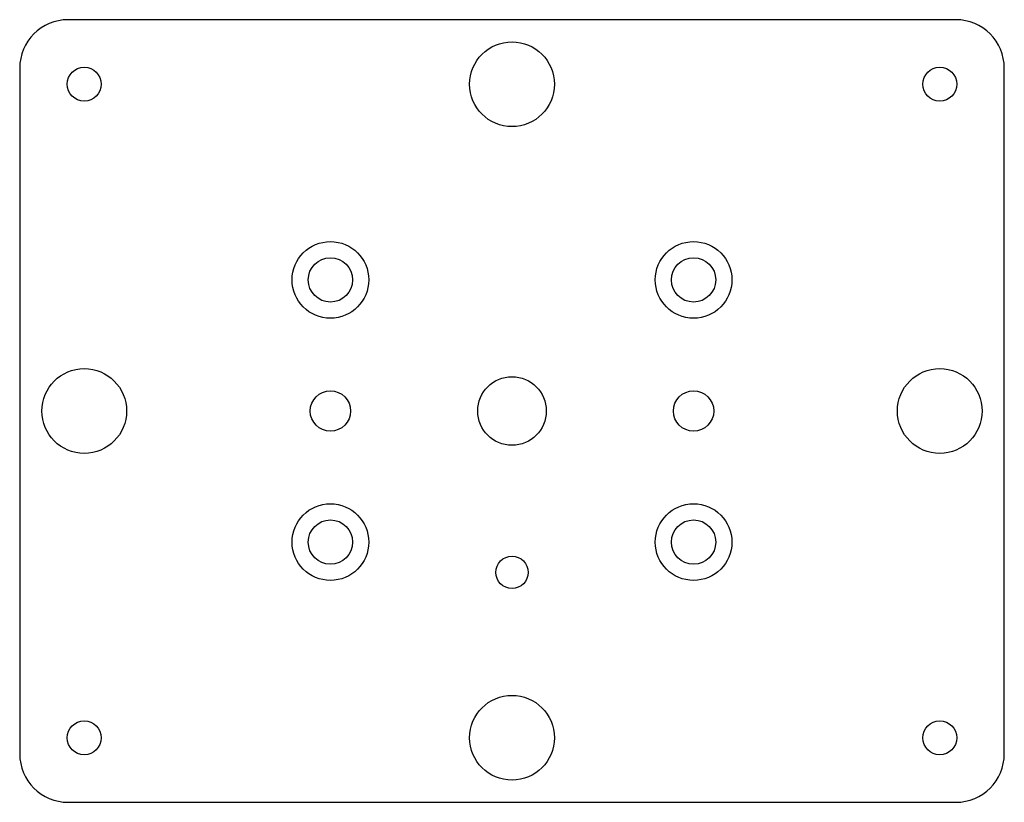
# Model space of a CAD drawing. Header units: millimetres. Extents: x -61 to 61, y -48 to 48.
import ezdxf

# ---------------------------------------------------------------- set-up
doc = ezdxf.new("R2010")
doc.units = ezdxf.units.MM

msp = doc.modelspace()

# ---------------------------------------------------------------- linework, layer by layer
at = {"layer": 'COUNTERBORE'}
for centre in [(-22.5, 16.25), (22.5, 16.25), (-22.5, -16.25), (22.5, -16.25)]:
    msp.add_circle(centre, 4.75, dxfattribs=at)
at = {"layer": 'HOLES'}
for centre, radius in [((0, 40.5), 5.25), ((-22.5, 16.25), 2.75), ((22.5, 16.25), 2.75), ((-53, 0), 5.25), ((53, 0), 5.25), ((-22.5, 0), 2.5), ((22.5, 0), 2.5), ((-22.5, -16.25), 2.75), ((22.5, -16.25), 2.75), ((0, -20), 2), ((0, -40.5), 5.25)]:
    msp.add_circle(centre, radius, dxfattribs=at)
at = {"layer": 'OUTLINE'}
for p, q in [((55, 48.5), (-55, 48.5)), ((-61, 42.5), (-61, -42.5)), ((61, -42.5), (61, 42.5)), ((-55, -48.5), (55, -48.5))]:
    msp.add_line(p, q, dxfattribs=at)
for centre, start, end in [((-55, 42.5), 90, 180), ((55, 42.5), 0, 90), ((-55, -42.5), 180, 270), ((55, -42.5), 270, 360)]:
    msp.add_arc(centre, 6, start, end, dxfattribs=at)
at = {"layer": 'TAP_DRILL'}
for centre, radius in [((-53, 40.5), 2.1), ((53, 40.5), 2.1), ((0, 0), 4.25), ((-53, -40.5), 2.1), ((53, -40.5), 2.1)]:
    msp.add_circle(centre, radius, dxfattribs=at)

doc.saveas('drawing.dxf')
